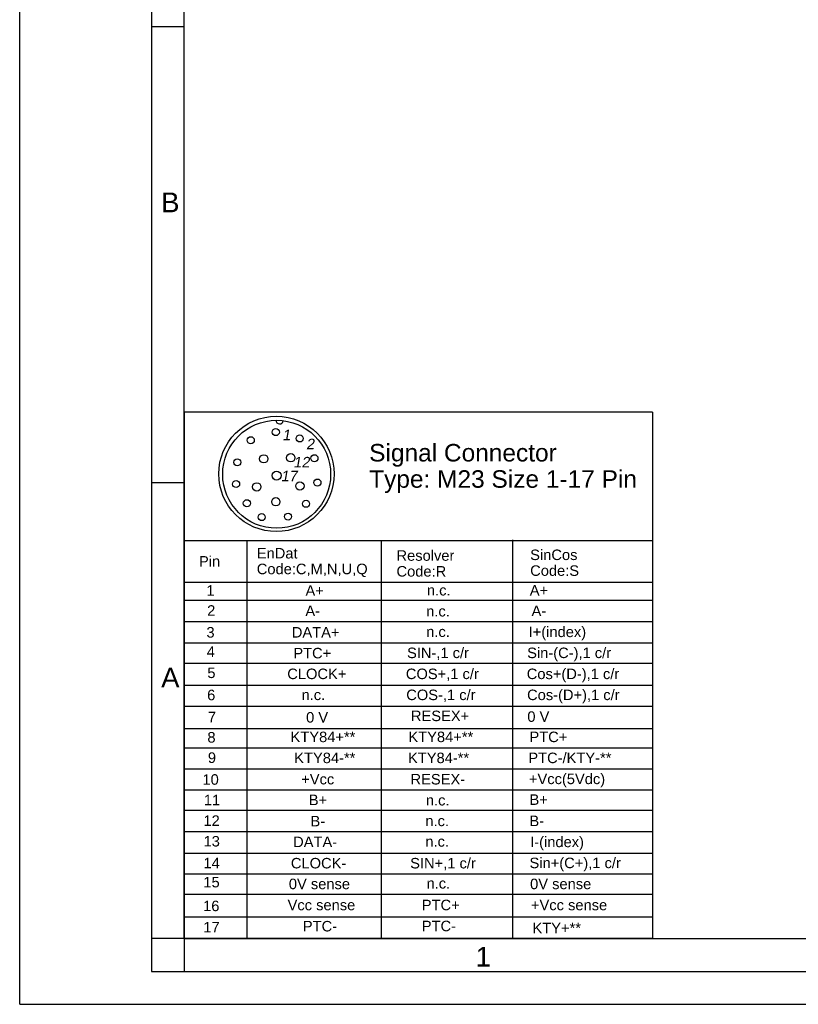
# Model space of a CAD drawing. Header units: millimetres. Extents: x 0 to 420, y 0 to 297.
# Tile 1 of 69: x 0 to 118, y 0 to 150. Entities that reach past the tile are written whole.
import ezdxf

# ---------------------------------------------------------------- set-up
doc = ezdxf.new("R2010")
doc.units = ezdxf.units.MM
doc.header["$LTSCALE"] = 23.1
doc.layers.get('0').update_dxf_attribs({"linetype": 'CONTINUOUS'})
doc.styles.get("Standard").update_dxf_attribs({"font": 'arial.ttf'})
doc.styles.add('TEXTSTYLE_2', font='arial.ttf')

# ---------------------------------------------------------------- blocks, each defined once
blk = doc.blocks.new('17PINS_BL5', base_point=(60.55, 49.91))
at = {"color": 2, "linetype": 'CONTINUOUS'}
for p, q in [((25, 89.91), (25, 9.91)), ((96.09, 89.91), (25, 89.91)), ((96.09, 89.91), (96.09, 10)), ((25, 70.43), (96.09, 70.43)), ((34.48, 70.43), (34.48, 10)), ((54.9, 70.43), (54.9, 10)), ((74.84, 70.52), (74.84, 10)), ((25, 64.11), (96.09, 64.11)), ((25, 61.39), (96.09, 61.39)), ((25, 58.11), (96.09, 58.11)), ((25, 54.87), (96.09, 54.87)), ((25, 51.81), (96.09, 51.81)), ((25, 48.44), (96.09, 48.44)), ((25, 45.28), (96.09, 45.28)), ((25, 41.89), (96.09, 41.89)), ((25, 38.93), (96.09, 38.93)), ((25, 35.75), (96.09, 35.75)), ((25, 32.56), (96.09, 32.56)), ((96.09, 29.45), (25, 29.45)), ((25, 26.22), (96.09, 26.22)), ((25, 22.97), (96.09, 22.97)), ((25, 19.83), (96.09, 19.83)), ((25, 16.73), (96.09, 16.73)), ((25, 13.3), (96.09, 13.3)), ((96.01, 10), (25, 10))]:
    blk.add_line(p, q, dxfattribs=at)
for centre, radius in [((38.99, 80.54), 8.75), ((39.03, 80.49), 8.2), ((38.9, 86.89), 0.536), ((35.1, 85.66), 0.536), ((42.53, 85.93), 0.536), ((33.05, 82.3), 0.536), ((37.07, 82.83), 0.627), ((41.17, 82.99), 0.627), ((44.77, 82.92), 0.536), ((39.01, 80.29), 0.686), ((32.87, 79), 0.536), ((42.56, 78.71), 0.627), ((45.22, 79.23), 0.536), ((36.01, 78.57), 0.627), ((34.5, 76.09), 0.536), ((38.9, 76.31), 0.627), ((43.49, 76.01), 0.536), ((36.76, 73.98), 0.536), ((40.76, 74.06), 0.536)]:
    blk.add_circle(centre, radius, dxfattribs=at)
blk.add_arc((39.47, 88.67), 0.537, 178.7834, 355.0273, dxfattribs=at)
at = {"color": 2, "linetype": 'CONTINUOUS', "oblique": 10}
for s, height, p in [('1', 1.6, (39.88, 85.66)), ('2', 1.6, (43.49, 84.28)), ('12', 1.595, (41.55, 81.53)), ('17', 1.595, (39.66, 79.43))]:
    blk.add_text(s, height=height, dxfattribs=at).set_placement(p)
at = {"color": 2, "linetype": 'CONTINUOUS'}
for s, height, p in [('Signal Connector', 2.6586, (53.08, 82.43)), ('Type: M23 Size 1-17 Pin', 2.6586, (53.08, 78.44)), ('EnDat', 1.595, (36.01, 67.7)), ('Resolver', 1.595, (57.23, 67.35)), ('SinCos', 1.595, (77.53, 67.46)), ('Pin', 1.595, (27.23, 66.47)), ('Code:C,M,N,U,Q', 1.5952, (36.01, 65.31)), ('Code:R', 1.595, (57.23, 64.95)), ('Code:S', 1.595, (77.53, 65.06)), ('1', 1.6, (28.36, 62.05)), ('A+', 1.595, (43.41, 62.03)), ('n.c.', 1.595, (61.85, 62.08)), ('A+', 1.595, (77.47, 62.07)), ('2', 1.6, (28.47, 59)), ('A-', 1.595, (43.39, 58.95)), ('n.c.', 1.595, (61.74, 58.89)), ('A-', 1.595, (77.74, 58.95)), ('3', 1.6, (28.36, 55.68)), ('DATA+', 1.595, (41.33, 55.69)), ('n.c.', 1.595, (61.74, 55.78)), ('I+(index)', 1.595, (77.3, 55.76)), ('4', 1.6, (28.41, 52.75)), ('PTC+', 1.595, (41.56, 52.53)), ('SIN-,1 c/r', 1.595, (58.83, 52.57)), ('Sin-(C-),1 c/r', 1.5952, (77.07, 52.57)), ('5', 1.6, (28.5, 49.54)), ('CLOCK+', 1.595, (40.64, 49.38)), ('COS+,1 c/r', 1.595, (58.65, 49.38)), ('Cos+(D-),1 c/r', 1.5952, (77.01, 49.38)), ('COS-,1 c/r', 1.595, (58.71, 46.19)), ('Cos-(D+),1 c/r', 1.5952, (77.06, 46.19)), ('6', 1.6, (28.47, 46.17)), ('n.c.', 1.595, (42.81, 46.19)), ('7', 1.6, (28.58, 42.82)), ('0 V', 1.595, (43.5, 42.78)), ('RESEX+', 1.595, (59.42, 43)), ('0 V', 1.595, (77.1, 42.89)), ('8', 1.6, (28.51, 39.74)), ('KTY84+**', 1.595, (41.14, 39.81)), ('KTY84+**', 1.595, (59.04, 39.81)), ('PTC+', 1.595, (77.42, 39.81)), ('9', 1.6, (28.58, 36.65)), ('KTY84-**', 1.595, (41.7, 36.62)), ('KTY84-**', 1.595, (58.98, 36.62)), ('PTC-/KTY-**', 1.5952, (77.25, 36.62)), ('10', 1.595, (27.76, 33.34)), ('+Vcc', 1.595, (42.76, 33.39)), ('RESEX-', 1.595, (59.36, 33.38)), ('+Vcc(5Vdc)', 1.595, (77.34, 33.43)), ('11', 1.595, (27.97, 30.22)), ('B+', 1.595, (43.91, 30.24)), ('n.c.', 1.595, (61.69, 30.19)), ('B+', 1.595, (77.43, 30.28)), ('12', 1.595, (27.91, 27.09)), ('B-', 1.595, (44.17, 27.02)), ('B-', 1.595, (77.42, 27.05)), ('n.c.', 1.595, (61.61, 27.05)), ('13', 1.595, (27.93, 23.96)), ('DATA-', 1.595, (41.53, 23.86)), ('I-(index)', 1.595, (77.53, 23.86)), ('n.c.', 1.595, (61.61, 23.93)), ('Sin+(C+),1 c/r', 1.5952, (77.43, 20.67)), ('14', 1.595, (27.91, 20.65)), ('CLOCK-', 1.595, (41.19, 20.63)), ('SIN+,1 c/r', 1.595, (59.31, 20.63)), ('15', 1.595, (27.9, 17.75)), ('0V sense', 1.595, (40.88, 17.48)), ('n.c.', 1.595, (61.79, 17.57)), ('0V sense', 1.595, (77.52, 17.48)), ('16', 1.595, (27.86, 14.14)), ('Vcc sense', 1.595, (40.69, 14.28)), ('PTC+', 1.595, (61.07, 14.28)), ('+Vcc sense', 1.595, (77.65, 14.28)), ('17', 1.595, (27.89, 10.9)), ('PTC-', 1.595, (43.01, 11.06)), ('PTC-', 1.595, (61.07, 11.09)), ('KTY+**', 1.595, (77.88, 10.78))]:
    blk.add_text(s, height=height, dxfattribs=at).set_placement(p)

msp = doc.modelspace()

# ---------------------------------------------------------------- linework, layer by layer
at = {"color": 2, "linetype": 'CONTINUOUS'}
for p, q in [((0, 0), (0, 297)), ((20, 292), (20, 5)), ((20, 148.5), (25, 148.5)), ((20, 79.25), (25, 79.25)), ((25, 10), (20, 10)), ((25, 10), (25, 5)), ((20, 5), (415, 5)), ((0, 0), (232.75, 0))]:
    msp.add_line(p, q, dxfattribs=at)
at = {"color": 7, "linetype": 'CONTINUOUS'}
for q in [(25, 287), (410, 10)]:
    msp.add_line((25, 10), q, dxfattribs=at)

# ---------------------------------------------------------------- block references
at = {"color": 2, "linetype": 'CONTINUOUS'}
msp.add_blockref('17PINS_BL5', (60.54773, 49.91499), dxfattribs=at)

# ---------------------------------------------------------------- texts
at = {"color": 2, "linetype": 'CONTINUOUS', "char_height": 3, "attachment_point": 1, "line_spacing_factor": 0.9, "style": 'TEXTSTYLE_2'}
for s, insert, width in [('B', (21.4816, 123.27986), 2.7881041), ('A', (21.4816, 51.11363), 2.7881041), ('1', (69.23353, 8.72631), 2.330855)]:
    msp.add_mtext(s, dxfattribs=dict(at, insert=insert, width=width))

doc.saveas('drawing.dxf')
